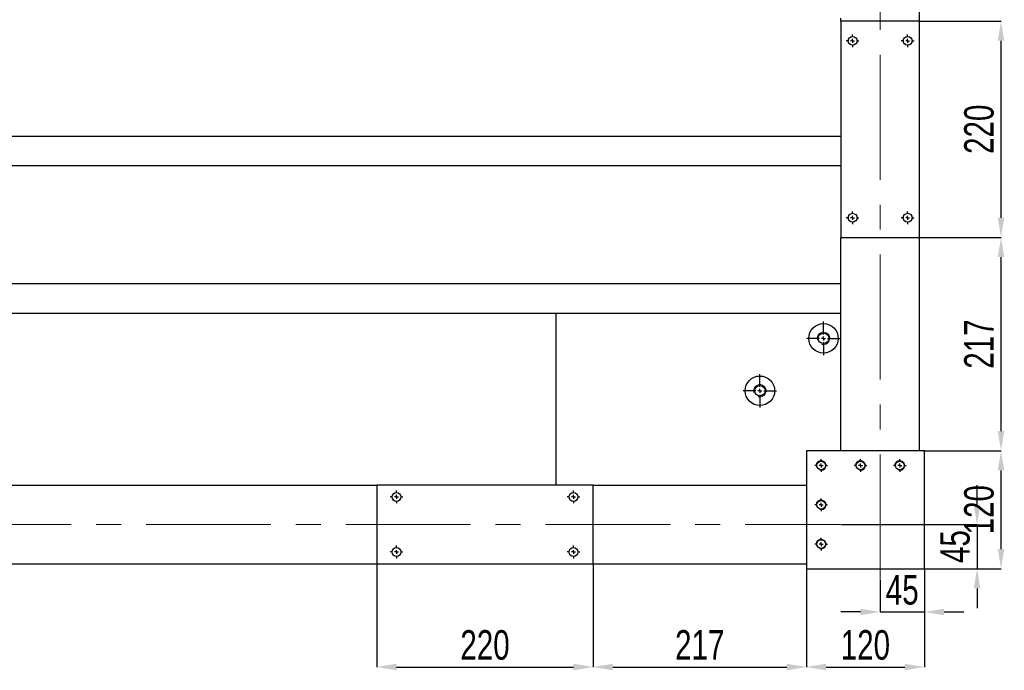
# Model space of a CAD drawing. Header units: millimetres. Extents: x 5 to 589, y 5 to 415.
# Tile 5 of 18: x 258 to 359, y 79 to 145. Entities that reach past the tile are written whole.
import ezdxf

# ---------------------------------------------------------------- set-up
doc = ezdxf.new("R2010")
doc.units = ezdxf.units.MM
doc.header["$PDSIZE"] = -1
doc.linetypes.add('CENTERX2', pattern=[20.32, 12.7, -2.54, 2.54, -2.54])
for name, color, linetype in [('COTES', 1, 'Continuous'), ('TRAIT-FINS', 9, 'Continuous'), ('TRAIT-MIXTES', 3, 'CENTERX2')]:
    doc.layers.add(name, color=color, linetype=linetype)
doc.layers.add('TRAIT-FORT', color=4, linetype='Continuous', lineweight=25)
doc.styles.add('SLDTEXTSTYLE0', font='TXT', dxfattribs={"width": 0.75})
doc.dimstyles.new('SLDDIMSTYLE2', dxfattribs={"dimtxt": 3, "dimasz": 2, "dimexe": 0, "dimexo": 0.0625, "dimgap": 0.75, "dimtad": 1, "dimdec": 0, "dimlfac": 10, "dimrnd": 1e-09, "dimzin": 12, "dimdsep": 46, "dimtxsty": 'SLDTEXTSTYLE0', "dimsah": 1, "dimcen": 0.09, "dimadec": 0, "dimazin": 3, "dimtfac": 1, "dimtdec": 0, "dimtofl": 0, "dimtmove": 0, "dimatfit": 3, "dimfxl": 1, "dimfrac": 2, "dimtolj": 1, "dimtzin": 12, "dimarcsym": 0})
doc.dimstyles.new('SLDDIMSTYLE3', dxfattribs={"dimtxt": 3, "dimasz": 2, "dimexe": 0, "dimexo": 0.0625, "dimgap": 0.75, "dimtad": 1, "dimdec": 0, "dimlfac": 10, "dimrnd": 1e-09, "dimzin": 12, "dimdsep": 46, "dimtxsty": 'SLDTEXTSTYLE0', "dimsah": 1, "dimcen": 0.09, "dimadec": 0, "dimazin": 3, "dimtfac": 1, "dimtdec": 0, "dimtmove": 0, "dimatfit": 0, "dimfxl": 1, "dimfrac": 2, "dimtolj": 1, "dimtzin": 12, "dimarcsym": 0})

# ---------------------------------------------------------------- blocks, each defined once
blk = doc.blocks.new('_D_81')
at = {"layer": 'COTES', "color": 0, "lineweight": -2, "transparency": 16777216}
for p, q in [((355.89, 95.62), (355.89, 97.62)), ((342.09, 93.62), (355.89, 93.62)), ((355.89, 93.62), (355.89, 89.12)), ((350.59, 89.12), (355.89, 89.12)), ((355.89, 87.12), (355.89, 85.12))]:
    blk.add_line(p, q, dxfattribs=at)
at = {"layer": 'COTES', "color": 0, "transparency": 16777216}
for points in [[(355.56, 95.62), (356.23, 95.62), (355.89, 93.62)], [(355.56, 87.12), (356.23, 87.12), (355.89, 89.12)]]:
    blk.add_solid(points, dxfattribs=at)
at = {"layer": 'Defpoints', "color": 0, "transparency": 16777216}
for p in [(342.03, 93.62), (350.53, 89.12), (355.89, 89.12)]:
    blk.add_point(p, dxfattribs=at)
at = {"layer": 'COTES', "color": 0, "transparency": 16777216, "insert": (352.14, 91.37), "char_height": 3, "attachment_point": 2, "rotation": 90, "style": 'SLDTEXTSTYLE0'}
blk.add_mtext('\\A1;45', dxfattribs=at)
blk = doc.blocks.new('_D_84')
at = {"layer": 'COTES', "color": 0, "lineweight": -2, "transparency": 16777216}
for p, q in [((350.53, 89.05), (350.53, 84.72)), ((346.03, 87.99), (346.03, 84.72)), ((344.03, 84.72), (342.03, 84.72)), ((346.03, 84.72), (350.53, 84.72)), ((352.53, 84.72), (354.53, 84.72))]:
    blk.add_line(p, q, dxfattribs=at)
at = {"layer": 'COTES', "color": 0, "transparency": 16777216}
for points in [[(344.03, 85.05), (344.03, 84.39), (346.03, 84.72)], [(352.53, 85.05), (352.53, 84.39), (350.53, 84.72)]]:
    blk.add_solid(points, dxfattribs=at)
at = {"layer": 'Defpoints', "color": 0, "transparency": 16777216}
for p in [(350.53, 89.12), (346.03, 88.05), (350.53, 84.72)]:
    blk.add_point(p, dxfattribs=at)
at = {"layer": 'COTES', "color": 0, "transparency": 16777216, "insert": (348.28, 88.47), "char_height": 3, "attachment_point": 2, "style": 'SLDTEXTSTYLE0'}
blk.add_mtext('\\A1;45', dxfattribs=at)
blk = doc.blocks.new('_D_94')
at = {"layer": 'COTES', "color": 0, "lineweight": -2, "transparency": 16777216}
for p, q in [((350.59, 101.12), (358.33, 101.12)), ((358.33, 91.12), (358.33, 99.12)), ((350.59, 89.12), (358.33, 89.12))]:
    blk.add_line(p, q, dxfattribs=at)
at = {"layer": 'COTES', "color": 0, "transparency": 16777216}
for points in [[(358, 99.12), (358.66, 99.12), (358.33, 101.12)], [(358, 91.12), (358.66, 91.12), (358.33, 89.12)]]:
    blk.add_solid(points, dxfattribs=at)
at = {"layer": 'Defpoints', "color": 0, "transparency": 16777216}
for p in [(350.53, 101.12), (358.33, 101.12), (350.53, 89.12)]:
    blk.add_point(p, dxfattribs=at)
at = {"layer": 'COTES', "color": 0, "transparency": 16777216, "insert": (354.58, 95.12), "char_height": 3, "attachment_point": 2, "rotation": 90, "style": 'SLDTEXTSTYLE0'}
blk.add_mtext('\\A1;120', dxfattribs=at)
blk = doc.blocks.new('_D_97')
at = {"layer": 'COTES', "color": 0, "lineweight": -2, "transparency": 16777216}
for p, q in [((350.09, 144.82), (358.33, 144.82)), ((358.33, 124.82), (358.33, 142.82)), ((350.09, 122.82), (358.33, 122.82))]:
    blk.add_line(p, q, dxfattribs=at)
at = {"layer": 'COTES', "color": 0, "transparency": 16777216}
for points in [[(358, 142.82), (358.66, 142.82), (358.33, 144.82)], [(358, 124.82), (358.66, 124.82), (358.33, 122.82)]]:
    blk.add_solid(points, dxfattribs=at)
at = {"layer": 'Defpoints', "color": 0, "transparency": 16777216}
for p in [(350.03, 144.82), (358.33, 144.82), (350.03, 122.82)]:
    blk.add_point(p, dxfattribs=at)
at = {"layer": 'COTES', "color": 0, "transparency": 16777216, "insert": (354.58, 133.82), "char_height": 3, "attachment_point": 2, "rotation": 90, "style": 'SLDTEXTSTYLE0'}
blk.add_mtext('\\A1;220', dxfattribs=at)
blk = doc.blocks.new('_D_98')
at = {"layer": 'COTES', "color": 0, "lineweight": -2, "transparency": 16777216}
for p, q in [((350.09, 122.82), (358.33, 122.82)), ((358.33, 103.12), (358.33, 120.82)), ((350.59, 101.12), (358.33, 101.12))]:
    blk.add_line(p, q, dxfattribs=at)
at = {"layer": 'COTES', "color": 0, "transparency": 16777216}
for points in [[(358, 120.82), (358.66, 120.82), (358.33, 122.82)], [(358, 103.12), (358.66, 103.12), (358.33, 101.12)]]:
    blk.add_solid(points, dxfattribs=at)
at = {"layer": 'Defpoints', "color": 0, "transparency": 16777216}
for p in [(350.03, 122.82), (358.33, 122.82), (350.53, 101.12)]:
    blk.add_point(p, dxfattribs=at)
at = {"layer": 'COTES', "color": 0, "transparency": 16777216, "insert": (354.58, 111.97), "char_height": 3, "attachment_point": 2, "rotation": 90, "style": 'SLDTEXTSTYLE0'}
blk.add_mtext('\\A1;217', dxfattribs=at)
blk = doc.blocks.new('_D_110')
at = {"layer": 'COTES', "color": 0, "lineweight": -2, "transparency": 16777216}
for p, q in [((338.53, 89.05), (338.53, 79.12)), ((350.53, 89.05), (350.53, 79.12)), ((340.53, 79.12), (348.53, 79.12))]:
    blk.add_line(p, q, dxfattribs=at)
at = {"layer": 'COTES', "color": 0, "transparency": 16777216}
for points in [[(340.53, 79.45), (340.53, 78.78), (338.53, 79.12)], [(348.53, 79.45), (348.53, 78.78), (350.53, 79.12)]]:
    blk.add_solid(points, dxfattribs=at)
at = {"layer": 'Defpoints', "color": 0, "transparency": 16777216}
for p in [(338.53, 89.12), (350.53, 89.12), (350.53, 79.12)]:
    blk.add_point(p, dxfattribs=at)
at = {"layer": 'COTES', "color": 0, "transparency": 16777216, "insert": (344.53, 82.87), "char_height": 3, "attachment_point": 2, "style": 'SLDTEXTSTYLE0'}
blk.add_mtext('\\A1;120', dxfattribs=at)
blk = doc.blocks.new('_D_111')
at = {"layer": 'COTES', "color": 0, "lineweight": -2, "transparency": 16777216}
for p, q in [((294.83, 89.55), (294.83, 79.12)), ((316.83, 89.55), (316.83, 79.12)), ((296.83, 79.12), (314.83, 79.12))]:
    blk.add_line(p, q, dxfattribs=at)
at = {"layer": 'COTES', "color": 0, "transparency": 16777216}
for points in [[(296.83, 79.45), (296.83, 78.78), (294.83, 79.12)], [(314.83, 79.45), (314.83, 78.78), (316.83, 79.12)]]:
    blk.add_solid(points, dxfattribs=at)
at = {"layer": 'Defpoints', "color": 0, "transparency": 16777216}
for p in [(294.83, 89.62), (316.83, 89.62), (316.83, 79.12)]:
    blk.add_point(p, dxfattribs=at)
at = {"layer": 'COTES', "color": 0, "transparency": 16777216, "insert": (305.83, 82.87), "char_height": 3, "attachment_point": 2, "style": 'SLDTEXTSTYLE0'}
blk.add_mtext('\\A1;220', dxfattribs=at)
blk = doc.blocks.new('_D_112')
at = {"layer": 'COTES', "color": 0, "lineweight": -2, "transparency": 16777216}
for p, q in [((316.83, 89.55), (316.83, 79.12)), ((338.53, 89.05), (338.53, 79.12)), ((318.83, 79.12), (336.53, 79.12))]:
    blk.add_line(p, q, dxfattribs=at)
at = {"layer": 'COTES', "color": 0, "transparency": 16777216}
for points in [[(318.83, 79.45), (318.83, 78.78), (316.83, 79.12)], [(336.53, 79.45), (336.53, 78.78), (338.53, 79.12)]]:
    blk.add_solid(points, dxfattribs=at)
at = {"layer": 'Defpoints', "color": 0, "transparency": 16777216}
for p in [(316.83, 89.62), (338.53, 89.12), (338.53, 79.12)]:
    blk.add_point(p, dxfattribs=at)
at = {"layer": 'COTES', "color": 0, "transparency": 16777216, "insert": (327.68, 82.87), "char_height": 3, "attachment_point": 2, "style": 'SLDTEXTSTYLE0'}
blk.add_mtext('\\A1;217', dxfattribs=at)
blk = doc.blocks.new('SW_CENTERMARKSYMBOL_36')
at = {"layer": 'TRAIT-MIXTES', "color": 0}
for p, q in [((-0.4, 0), (-0.65, 0)), ((0, 0), (-0.2, 0)), ((0, 0.4), (0, 0.65)), ((0, 0), (0, 0.2)), ((0, 0), (0, -0.2)), ((0, 0), (0.2, 0)), ((0.4, 0), (0.65, 0)), ((0, -0.4), (0, -0.65))]:
    blk.add_line(p, q, dxfattribs=at)
blk = doc.blocks.new('SW_CENTERMARKSYMBOL_37')
at = {"layer": 'TRAIT-MIXTES', "color": 0}
for p, q in [((-0.4, 0), (-0.65, 0)), ((0, 0), (-0.2, 0)), ((0, 0.4), (0, 0.65)), ((0, 0), (0, 0.2)), ((0, 0), (0, -0.2)), ((0, 0), (0.2, 0)), ((0.4, 0), (0.65, 0)), ((0, -0.4), (0, -0.65))]:
    blk.add_line(p, q, dxfattribs=at)
blk = doc.blocks.new('SW_CENTERMARKSYMBOL_38')
at = {"layer": 'TRAIT-MIXTES', "color": 0}
for p, q in [((-0.4, 0), (-0.65, 0)), ((0, 0), (-0.2, 0)), ((0, 0.4), (0, 0.65)), ((0, 0), (0, 0.2)), ((0, 0), (0, -0.2)), ((0, 0), (0.2, 0)), ((0.4, 0), (0.65, 0)), ((0, -0.4), (0, -0.65))]:
    blk.add_line(p, q, dxfattribs=at)
blk = doc.blocks.new('SW_CENTERMARKSYMBOL_39')
at = {"layer": 'TRAIT-MIXTES', "color": 0}
for p, q in [((-0.4, 0), (-0.65, 0)), ((0, 0), (-0.2, 0)), ((0, 0.4), (0, 0.65)), ((0, 0), (0, 0.2)), ((0, 0), (0, -0.2)), ((0, 0), (0.2, 0)), ((0.4, 0), (0.65, 0)), ((0, -0.4), (0, -0.65))]:
    blk.add_line(p, q, dxfattribs=at)
blk = doc.blocks.new('SW_CENTERMARKSYMBOL_40')
at = {"layer": 'TRAIT-MIXTES', "color": 0}
for p, q in [((-0.4, 0), (-0.65, 0)), ((0, 0), (-0.2, 0)), ((0, 0.4), (0, 0.65)), ((0, 0), (0, 0.2)), ((0, 0), (0, -0.2)), ((0, 0), (0.2, 0)), ((0.4, 0), (0.65, 0)), ((0, -0.4), (0, -0.65))]:
    blk.add_line(p, q, dxfattribs=at)
blk = doc.blocks.new('SW_CENTERMARKSYMBOL_41')
at = {"layer": 'TRAIT-MIXTES', "color": 0}
for p, q in [((0, 0.4), (0, 1.7)), ((-0.4, 0), (-1.7, 0)), ((0, 0), (-0.2, 0)), ((0, 0), (0, 0.2)), ((0, 0), (0, -0.2)), ((0, 0), (0.2, 0)), ((0.4, 0), (1.7, 0)), ((0, -0.4), (0, -1.7))]:
    blk.add_line(p, q, dxfattribs=at)
blk = doc.blocks.new('SW_CENTERMARKSYMBOL_42')
at = {"layer": 'TRAIT-MIXTES', "color": 0}
for p, q in [((0, 0.4), (0, 1.7)), ((-0.4, 0), (-1.7, 0)), ((0, 0), (-0.2, 0)), ((0, 0), (0, 0.2)), ((0, 0), (0, -0.2)), ((0, 0), (0.2, 0)), ((0.4, 0), (1.7, 0)), ((0, -0.4), (0, -1.7))]:
    blk.add_line(p, q, dxfattribs=at)
blk = doc.blocks.new('SW_CENTERMARKSYMBOL_60')
at = {"layer": 'TRAIT-MIXTES', "color": 0}
for p, q in [((-0.4, 0), (-0.65, 0)), ((0, 0), (-0.2, 0)), ((0, 0.4), (0, 0.65)), ((0, 0), (0, 0.2)), ((0, 0), (0, -0.2)), ((0, 0), (0.2, 0)), ((0.4, 0), (0.65, 0)), ((0, -0.4), (0, -0.65))]:
    blk.add_line(p, q, dxfattribs=at)
blk = doc.blocks.new('SW_CENTERMARKSYMBOL_61')
at = {"layer": 'TRAIT-MIXTES', "color": 0}
for p, q in [((-0.4, 0), (-0.65, 0)), ((0, 0), (-0.2, 0)), ((0, 0.4), (0, 0.65)), ((0, 0), (0, 0.2)), ((0, 0), (0, -0.2)), ((0, 0), (0.2, 0)), ((0.4, 0), (0.65, 0)), ((0, -0.4), (0, -0.65))]:
    blk.add_line(p, q, dxfattribs=at)
blk = doc.blocks.new('SW_CENTERMARKSYMBOL_62')
at = {"layer": 'TRAIT-MIXTES', "color": 0}
for p, q in [((-0.4, 0), (-0.65, 0)), ((0, 0), (-0.2, 0)), ((0, 0.4), (0, 0.65)), ((0, 0), (0, 0.2)), ((0, 0), (0, -0.2)), ((0, 0), (0.2, 0)), ((0.4, 0), (0.65, 0)), ((0, -0.4), (0, -0.65))]:
    blk.add_line(p, q, dxfattribs=at)
blk = doc.blocks.new('SW_CENTERMARKSYMBOL_63')
at = {"layer": 'TRAIT-MIXTES', "color": 0}
for p, q in [((-0.4, 0), (-0.65, 0)), ((0, 0), (-0.2, 0)), ((0, 0.4), (0, 0.65)), ((0, 0), (0, 0.2)), ((0, 0), (0, -0.2)), ((0, 0), (0.2, 0)), ((0.4, 0), (0.65, 0)), ((0, -0.4), (0, -0.65))]:
    blk.add_line(p, q, dxfattribs=at)
blk = doc.blocks.new('SW_CENTERMARKSYMBOL_68')
at = {"layer": 'TRAIT-MIXTES', "color": 0}
for p, q in [((-0.4, 0), (-0.65, 0)), ((0, 0), (-0.2, 0)), ((0, 0.4), (0, 0.65)), ((0, 0), (0, 0.2)), ((0, 0), (0, -0.2)), ((0, 0), (0.2, 0)), ((0.4, 0), (0.65, 0)), ((0, -0.4), (0, -0.65))]:
    blk.add_line(p, q, dxfattribs=at)
blk = doc.blocks.new('SW_CENTERMARKSYMBOL_69')
at = {"layer": 'TRAIT-MIXTES', "color": 0}
for p, q in [((-0.4, 0), (-0.65, 0)), ((0, 0), (-0.2, 0)), ((0, 0.4), (0, 0.65)), ((0, 0), (0, 0.2)), ((0, 0), (0, -0.2)), ((0, 0), (0.2, 0)), ((0.4, 0), (0.65, 0)), ((0, -0.4), (0, -0.65))]:
    blk.add_line(p, q, dxfattribs=at)
blk = doc.blocks.new('SW_CENTERMARKSYMBOL_70')
at = {"layer": 'TRAIT-MIXTES', "color": 0}
for p, q in [((-0.4, 0), (-0.65, 0)), ((0, 0), (-0.2, 0)), ((0, 0.4), (0, 0.65)), ((0, 0), (0, 0.2)), ((0, 0), (0, -0.2)), ((0, 0), (0.2, 0)), ((0.4, 0), (0.65, 0)), ((0, -0.4), (0, -0.65))]:
    blk.add_line(p, q, dxfattribs=at)
blk = doc.blocks.new('SW_CENTERMARKSYMBOL_71')
at = {"layer": 'TRAIT-MIXTES', "color": 0}
for p, q in [((-0.4, 0), (-0.65, 0)), ((0, 0), (-0.2, 0)), ((0, 0.4), (0, 0.65)), ((0, 0), (0, 0.2)), ((0, 0), (0, -0.2)), ((0, 0), (0.2, 0)), ((0.4, 0), (0.65, 0)), ((0, -0.4), (0, -0.65))]:
    blk.add_line(p, q, dxfattribs=at)

msp = doc.modelspace()

# ---------------------------------------------------------------- linework, layer by layer
at = {"layer": 'TRAIT-FINS', "lineweight": 18}
for centre, radius in [((340.27, 112.55), 0.635), ((333.8, 107.22), 0.635), ((340.03, 99.62), 0.5), ((344.03, 99.62), 0.5), ((348.03, 99.62), 0.5), ((340.03, 95.62), 0.5), ((340.03, 91.62), 0.5)]:
    msp.add_arc(centre, radius, 255, 195, dxfattribs=at)
at = {"layer": 'TRAIT-FORT', "lineweight": 25}
for p, q in [((350.03, 144.82), (350.03, 190.42)), ((342.03, 144.82), (342.03, 145.12)), ((342.03, 144.82), (342.03, 122.82)), ((350.03, 144.82), (342.03, 144.82)), ((350.03, 122.82), (350.03, 144.82)), ((251.03, 133.12), (342.03, 133.12)), ((251.03, 130.12), (342.03, 130.12)), ((342.03, 122.82), (350.03, 122.82)), ((342.03, 101.12), (342.03, 122.82)), ((350.03, 101.12), (350.03, 122.82)), ((251.03, 118.12), (342.03, 118.12)), ((251.03, 115.12), (342.03, 115.12)), ((313.03, 115.12), (313.03, 97.62)), ((338.53, 101.12), (338.53, 89.12)), ((350.53, 101.12), (338.53, 101.12)), ((350.53, 89.12), (350.53, 101.12)), ((251.03, 97.62), (294.83, 97.62)), ((316.83, 97.62), (294.83, 97.62)), ((294.83, 97.62), (294.83, 89.62)), ((316.83, 89.62), (316.83, 97.62)), ((316.83, 97.62), (338.53, 97.62)), ((250.53, 89.62), (294.83, 89.62)), ((294.83, 89.62), (316.83, 89.62)), ((316.83, 89.62), (338.53, 89.62)), ((338.53, 89.12), (350.53, 89.12))]:
    msp.add_line(p, q, dxfattribs=at)
for centre, radius in [((343.23, 142.82), 0.45), ((348.83, 142.82), 0.45), ((343.23, 124.82), 0.45), ((348.83, 124.82), 0.45), ((340.27, 112.55), 1.5), ((340.27, 112.55), 0.536), ((333.8, 107.22), 1.5), ((333.8, 107.22), 0.536), ((340.03, 99.62), 0.45), ((344.03, 99.62), 0.45), ((348.03, 99.62), 0.45), ((296.83, 96.42), 0.45), ((314.83, 96.42), 0.45), ((340.03, 95.62), 0.45), ((296.83, 90.82), 0.45), ((314.83, 90.82), 0.45), ((340.03, 91.62), 0.45)]:
    msp.add_circle(centre, radius, dxfattribs=at)
at = {"layer": 'TRAIT-MIXTES', "lineweight": 18}
for p, q in [((346.03, 88.05), (346.03, 377.97)), ((251.03, 93.62), (342.03, 93.62))]:
    msp.add_line(p, q, dxfattribs=at)

# ---------------------------------------------------------------- block references
at = {"layer": 'TRAIT-MIXTES'}
for name, p in [('SW_CENTERMARKSYMBOL_71', (343.23, 142.82)), ('SW_CENTERMARKSYMBOL_70', (348.83, 142.82)), ('SW_CENTERMARKSYMBOL_69', (343.23, 124.82)), ('SW_CENTERMARKSYMBOL_68', (348.83, 124.82)), ('SW_CENTERMARKSYMBOL_41', (340.27, 112.55)), ('SW_CENTERMARKSYMBOL_42', (333.8, 107.22)), ('SW_CENTERMARKSYMBOL_38', (340.03, 99.62)), ('SW_CENTERMARKSYMBOL_39', (344.03, 99.62)), ('SW_CENTERMARKSYMBOL_40', (348.03, 99.62)), ('SW_CENTERMARKSYMBOL_62', (296.83, 96.42)), ('SW_CENTERMARKSYMBOL_61', (314.83, 96.42)), ('SW_CENTERMARKSYMBOL_37', (340.03, 95.62)), ('SW_CENTERMARKSYMBOL_36', (340.03, 91.62)), ('SW_CENTERMARKSYMBOL_63', (296.83, 90.82)), ('SW_CENTERMARKSYMBOL_60', (314.83, 90.82))]:
    msp.add_blockref(name, p, dxfattribs=at)

# ---------------------------------------------------------------- dimensions: what is measured, and where the dimension line sits
at = {"layer": 'COTES'}
for base, p1, p2, angle, dimstyle, picture, middle in [((358.33, 144.82), (350.03, 122.82), (350.03, 144.82), 90, 'SLDDIMSTYLE2', '_D_97', (358.33, 133.82)), ((358.33, 122.82), (350.53, 101.12), (350.03, 122.82), 90, 'SLDDIMSTYLE2', '_D_98', (358.33, 111.97)), ((358.33, 101.12), (350.53, 89.12), (350.53, 101.12), 90, 'SLDDIMSTYLE2', '_D_94', (358.33, 95.12)), ((355.89, 89.12), (342.03, 93.62), (350.53, 89.12), 90, 'SLDDIMSTYLE3', '_D_81', (355.89, 91.37)), ((316.83, 79.12), (294.83, 89.62), (316.83, 89.62), 0, 'SLDDIMSTYLE2', '_D_111', (305.83, 79.12))]:
    dim = msp.add_linear_dim(base=base, p1=p1, p2=p2, angle=angle, dimstyle=dimstyle, dxfattribs=at)
    dim.commit()
    dim.dimension.update_dxf_attribs({"geometry": picture, "text_midpoint": middle, "dimtype": 160})
for base, p1, p2, dimstyle, picture, middle in [((338.53, 79.12), (316.83, 89.62), (338.53, 89.12), 'SLDDIMSTYLE2', '_D_112', (327.68, 79.12)), ((350.53, 79.12), (338.53, 89.12), (350.53, 89.12), 'SLDDIMSTYLE3', '_D_110', (344.53, 79.12)), ((350.53, 84.72), (346.03, 88.05), (350.53, 89.12), 'SLDDIMSTYLE3', '_D_84', (348.28, 84.72))]:
    dim = msp.add_linear_dim(base=base, p1=p1, p2=p2, dimstyle=dimstyle, dxfattribs=at)
    dim.commit()
    dim.dimension.update_dxf_attribs({"geometry": picture, "text_midpoint": middle, "dimtype": 160})

doc.saveas('drawing.dxf')
